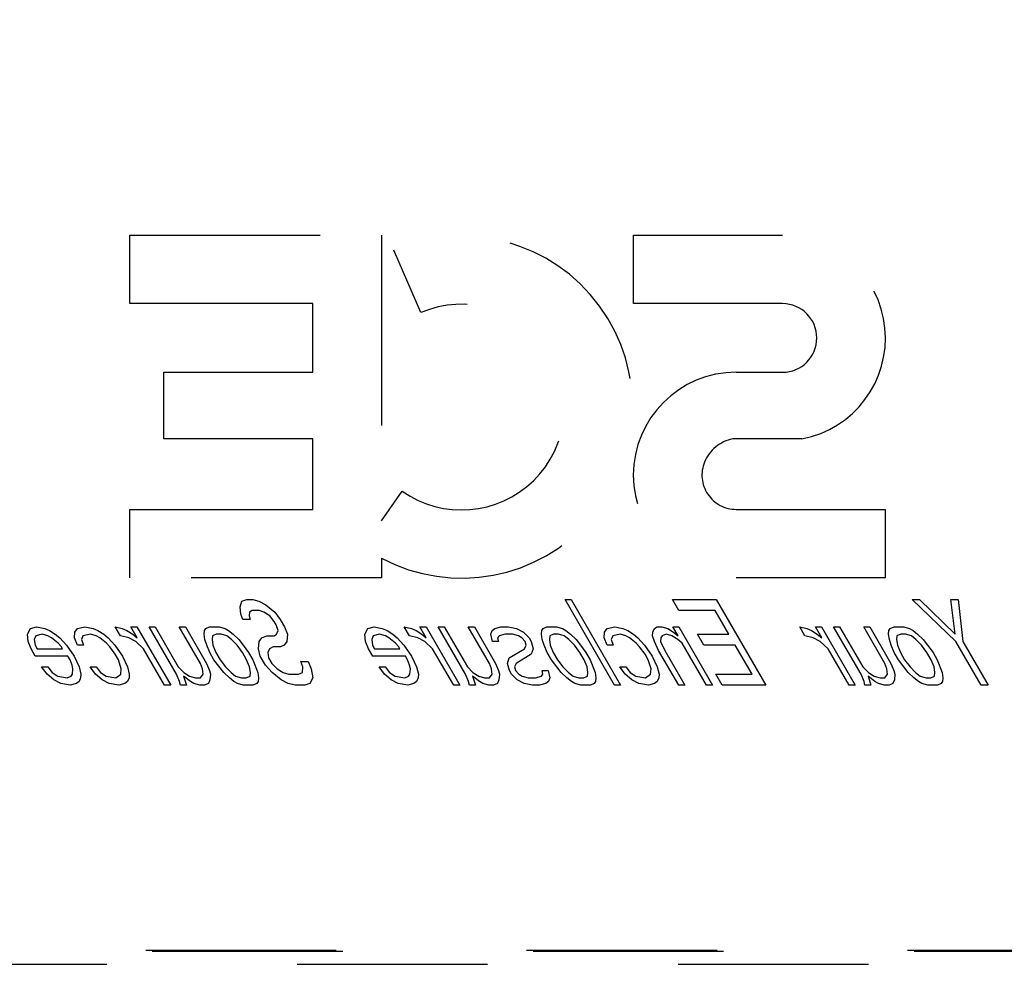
# Model space of a CAD drawing. Header units: inches. Extents: x 0 to 202, y 0 to 130.
# Tile 36 of 77: x 77.65 to 83.39, y 44.81 to 50.32. Entities that reach past the tile are written whole.
import ezdxf

# ---------------------------------------------------------------- set-up
doc = ezdxf.new("R2010")
doc.units = ezdxf.units.IN
doc.header["$LTSCALE"] = 11.091132
doc.header["$MEASUREMENT"] = 0
doc.linetypes.add('HIDDEN', pattern=[0.2, 0.1, -0.1])
doc.layers.get('0').update_dxf_attribs({"linetype": 'CONTINUOUS'})
for name, color, linetype in [('02___PRT_ALL_AXES', 7, 'CONTINUOUS'), ('DEFAULT_2', 8, 'HIDDEN'), ('DIMENSIONS', 7, 'CONTINUOUS')]:
    doc.layers.add(name, color=color, linetype=linetype)
doc.styles.get("Standard").update_dxf_attribs({"font": 'txt', "width": 0.8})
doc.dimstyles.new('DIMSTYLE_3', dxfattribs={"dimtxt": 0.925249, "dimasz": 1.186217, "dimexe": 0.09, "dimexo": 0.07, "dimgap": 0.039, "dimtad": 0, "dimtih": 1, "dimtoh": 1, "dimzin": 4, "dimdsep": 46, "dimtxsty": 'Standard', "dimblk": '_FILLED', "dimblk1": '_FILLED', "dimblk2": '_FILLED', "dimcen": 0.09, "dimadec": 0, "dimazin": 0, "dimtfac": 1, "dimtofl": 0, "dimtmove": 0, "dimatfit": 3, "dimldrblk": '_FILLED', "dimfxl": 0, "dimtolj": 1, "dimtzin": 4, "dimarcsym": 0})

# ---------------------------------------------------------------- blocks, each defined once
blk = doc.blocks.new('_FILLED')
at = {"color": 0, "linetype": 'ByBlock'}
blk.add_solid([(0, 0), (-1, 0.2), (-1, -0.2)], dxfattribs=at)
blk = doc.blocks.new('*D11')
at = {"layer": 'DIMENSIONS', "color": 2, "linetype": 'Continuous'}
for p, q in [((70.0911, 85.2768), (76.4967, 85.2768)), ((87.5286, 85.2768), (81.1229, 85.2768))]:
    blk.add_line(p, q, dxfattribs=at)
at = {"layer": 'DIMENSIONS', "color": 2, "linetype": 'Continuous', "xscale": 1.1862172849, "yscale": 1.1862172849, "zscale": 1.1862172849, "rotation": 180}
blk.add_blockref('_FILLED', (70.0911, 85.2768), dxfattribs=at)
at = {"layer": 'DIMENSIONS', "color": 2, "linetype": 'Continuous', "xscale": 1.1862172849, "yscale": 1.1862172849, "zscale": 1.1862172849}
blk.add_blockref('_FILLED', (87.5286, 85.2768), dxfattribs=at)
at = {"layer": 'DIMENSIONS', "color": 2, "linetype": 'Continuous', "insert": (78.8098, 85.7394), "char_height": 0.92525, "width": 3.700998, "attachment_point": 2, "line_spacing_factor": 0.9}
blk.add_mtext('17.44', dxfattribs=at)
blk = doc.blocks.new('*D12')
at = {"layer": 'DIMENSIONS', "color": 2, "linetype": 'Continuous'}
for p, q in [((87.5286, 83.5072), (85.1196, 83.5072)), ((89.2786, 83.5072), (91.651, 83.5072))]:
    blk.add_line(p, q, dxfattribs=at)
at = {"layer": 'DIMENSIONS', "color": 2, "linetype": 'Continuous', "xscale": 1.1862172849, "yscale": 1.1862172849, "zscale": 1.1862172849}
blk.add_blockref('_FILLED', (87.5286, 83.5072), dxfattribs=at)
at = {"layer": 'DIMENSIONS', "color": 2, "linetype": 'Continuous', "xscale": 1.1862172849, "yscale": 1.1862172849, "zscale": 1.1862172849, "rotation": 180}
blk.add_blockref('_FILLED', (89.2786, 83.5072), dxfattribs=at)
at = {"layer": 'DIMENSIONS', "color": 2, "linetype": 'Continuous', "insert": (84.657, 83.9699), "char_height": 0.92525, "width": 2.960798, "attachment_point": 3, "line_spacing_factor": 0.9}
blk.add_mtext('1.75', dxfattribs=at)

msp = doc.modelspace()

# ---------------------------------------------------------------- linework, layer by layer
at = {"layer": '02___PRT_ALL_AXES', "color": 8, "linetype": 'HIDDEN'}
for p, q in [((78.9364, 46.8983), (78.9461, 46.9302)), ((78.9461, 46.9302), (78.9752, 46.9408)), ((78.9752, 46.9408), (79.0104, 46.9408)), ((79.0104, 46.9408), (79.0447, 46.9302)), ((79.0447, 46.9302), (79.0852, 46.9089)), ((79.0852, 46.9089), (79.1379, 46.8664)), ((80.8274, 46.9408), (80.8626, 46.9408)), ((81.116, 46.4408), (80.8274, 46.9408)), ((80.8626, 46.9408), (81.1513, 46.4408)), ((81.4542, 46.9408), (81.7077, 46.9408)), ((81.491, 46.877), (81.4542, 46.9408)), ((81.7077, 46.9408), (81.9964, 46.4408)), ((82.8486, 46.9408), (82.8908, 46.9408)), ((83.1025, 46.6962), (82.8486, 46.9408)), ((82.8908, 46.9408), (83.0991, 46.7387)), ((83.0739, 46.9408), (83.1162, 46.9408)), ((83.0991, 46.7387), (83.0739, 46.9408)), ((83.1162, 46.9408), (83.1448, 46.6962)), ((78.9398, 46.8557), (78.9364, 46.8983)), ((78.9512, 46.8238), (78.9398, 46.8557)), ((78.99, 46.8664), (78.9882, 46.8451)), ((78.9882, 46.8451), (78.9935, 46.8238)), ((79.005, 46.877), (78.99, 46.8664)), ((79.0473, 46.877), (79.005, 46.877)), ((79.0745, 46.8664), (79.0473, 46.877)), ((79.1079, 46.8451), (79.0745, 46.8664)), ((79.1334, 46.8132), (79.1079, 46.8451)), ((79.1379, 46.8664), (79.1695, 46.8238)), ((81.7023, 46.877), (81.491, 46.877)), ((81.7821, 46.7387), (81.7023, 46.877)), ((78.9935, 46.8238), (78.9512, 46.8238)), ((79.1457, 46.7919), (79.1334, 46.8132)), ((79.1571, 46.76), (79.1457, 46.7919)), ((79.1695, 46.8238), (79.1941, 46.7813)), ((77.6975, 46.7387), (77.7143, 46.7706)), ((77.7009, 46.6962), (77.6975, 46.7387)), ((77.7143, 46.7706), (77.7504, 46.7813)), ((77.7459, 46.7281), (77.737, 46.7068)), ((77.782, 46.7387), (77.7459, 46.7281)), ((77.7504, 46.7813), (77.7988, 46.7706)), ((77.8163, 46.7281), (77.782, 46.7387)), ((77.7988, 46.7706), (77.826, 46.76)), ((77.8365, 46.7174), (77.8163, 46.7281)), ((77.826, 46.76), (77.8594, 46.7387)), ((77.8594, 46.7387), (77.8858, 46.7174)), ((77.9703, 46.7174), (77.973, 46.7494)), ((77.973, 46.7494), (77.9889, 46.7706)), ((77.9889, 46.7706), (78.0321, 46.7813)), ((78.0205, 46.7281), (78.0117, 46.7068)), ((78.0637, 46.7387), (78.0205, 46.7281)), ((78.0321, 46.7813), (78.0805, 46.7706)), ((78.098, 46.7281), (78.0637, 46.7387)), ((78.0805, 46.7706), (78.1077, 46.76)), ((78.1182, 46.7174), (78.098, 46.7281)), ((78.1077, 46.76), (78.1411, 46.7387)), ((78.1411, 46.7387), (78.1675, 46.7174)), ((78.2081, 46.7813), (78.2495, 46.7706)), ((78.2388, 46.7281), (78.2081, 46.7813)), ((78.2872, 46.7174), (78.2388, 46.7281)), ((78.2495, 46.7706), (78.2768, 46.76)), ((78.2768, 46.76), (78.3102, 46.7387)), ((78.2997, 46.7813), (78.3349, 46.7813)), ((78.3365, 46.7174), (78.2997, 46.7813)), ((78.3102, 46.7387), (78.3365, 46.7174)), ((78.3349, 46.7813), (78.5314, 46.4408)), ((78.4053, 46.7813), (78.4405, 46.7813)), ((78.565, 46.5047), (78.4053, 46.7813)), ((78.4405, 46.7813), (78.5757, 46.5472)), ((78.5814, 46.7813), (78.6166, 46.7813)), ((78.7042, 46.5685), (78.5814, 46.7813)), ((78.6166, 46.7813), (78.7394, 46.5685)), ((78.7257, 46.7387), (78.7275, 46.76)), ((78.73, 46.7068), (78.7257, 46.7387)), ((78.7275, 46.76), (78.7354, 46.7706)), ((78.7354, 46.7706), (78.7574, 46.7813)), ((78.7574, 46.7813), (78.8138, 46.7813)), ((78.7741, 46.7281), (78.7723, 46.7068)), ((78.7961, 46.7387), (78.7741, 46.7281)), ((78.8243, 46.7387), (78.7961, 46.7387)), ((78.8138, 46.7813), (78.8481, 46.7706)), ((78.8586, 46.7281), (78.8243, 46.7387)), ((78.8481, 46.7706), (78.8683, 46.76)), ((78.885, 46.7068), (78.8586, 46.7281)), ((78.8683, 46.76), (78.8947, 46.7387)), ((78.8947, 46.7387), (78.9272, 46.7068)), ((79.0619, 46.7174), (79.091, 46.7281)), ((79.091, 46.7281), (79.1332, 46.7281)), ((79.1332, 46.7281), (79.1482, 46.7387)), ((79.1482, 46.7387), (79.1571, 46.76)), ((79.1941, 46.7813), (79.2116, 46.7387)), ((79.2116, 46.7387), (79.208, 46.6962)), ((79.6623, 46.7387), (79.6791, 46.7706)), ((79.6658, 46.6962), (79.6623, 46.7387)), ((79.6791, 46.7706), (79.7152, 46.7813)), ((79.7107, 46.7281), (79.7019, 46.7068)), ((79.7468, 46.7387), (79.7107, 46.7281)), ((79.7152, 46.7813), (79.7636, 46.7706)), ((79.7812, 46.7281), (79.7468, 46.7387)), ((79.7636, 46.7706), (79.7909, 46.76)), ((79.8014, 46.7174), (79.7812, 46.7281)), ((79.7909, 46.76), (79.8243, 46.7387)), ((79.8243, 46.7387), (79.8507, 46.7174)), ((79.8913, 46.7813), (79.9326, 46.7706)), ((79.922, 46.7281), (79.8913, 46.7813)), ((79.9704, 46.7174), (79.922, 46.7281)), ((79.9326, 46.7706), (79.9599, 46.76)), ((79.9599, 46.76), (79.9933, 46.7387)), ((79.9828, 46.7813), (80.0181, 46.7813)), ((80.0197, 46.7174), (79.9828, 46.7813)), ((79.9933, 46.7387), (80.0197, 46.7174)), ((80.0181, 46.7813), (80.2146, 46.4408)), ((80.0885, 46.7813), (80.1237, 46.7813)), ((80.2482, 46.5047), (80.0885, 46.7813)), ((80.1237, 46.7813), (80.2588, 46.5472)), ((80.2645, 46.7813), (80.2998, 46.7813)), ((80.3874, 46.5685), (80.2645, 46.7813)), ((80.2998, 46.7813), (80.4226, 46.5685)), ((80.3948, 46.7387), (80.4036, 46.76)), ((80.4052, 46.6962), (80.3948, 46.7387)), ((80.4036, 46.76), (80.4186, 46.7706)), ((80.4186, 46.7706), (80.4547, 46.7813)), ((80.4432, 46.7281), (80.4352, 46.7174)), ((80.4793, 46.7387), (80.4432, 46.7281)), ((80.4547, 46.7813), (80.497, 46.7813)), ((80.5215, 46.7387), (80.4793, 46.7387)), ((80.497, 46.7813), (80.5453, 46.7706)), ((80.5558, 46.7281), (80.5215, 46.7387)), ((80.5453, 46.7706), (80.5858, 46.7494)), ((80.5761, 46.7174), (80.5558, 46.7281)), ((80.5858, 46.7494), (80.6183, 46.7174)), ((80.6905, 46.7387), (80.6923, 46.76)), ((80.6949, 46.7068), (80.6905, 46.7387)), ((80.6923, 46.76), (80.7003, 46.7706)), ((80.7003, 46.7706), (80.7223, 46.7813)), ((80.7223, 46.7813), (80.7787, 46.7813)), ((80.7389, 46.7281), (80.7371, 46.7068)), ((80.761, 46.7387), (80.7389, 46.7281)), ((80.7891, 46.7387), (80.761, 46.7387)), ((80.7787, 46.7813), (80.813, 46.7706)), ((80.8234, 46.7281), (80.7891, 46.7387)), ((80.813, 46.7706), (80.8332, 46.76)), ((80.8498, 46.7068), (80.8234, 46.7281)), ((80.8332, 46.76), (80.8596, 46.7387)), ((80.8596, 46.7387), (80.8921, 46.7068)), ((81.055, 46.7174), (81.0577, 46.7494)), ((81.0577, 46.7494), (81.0735, 46.7706)), ((81.0735, 46.7706), (81.1167, 46.7813)), ((81.1051, 46.7281), (81.0963, 46.7068)), ((81.1483, 46.7387), (81.1051, 46.7281)), ((81.1167, 46.7813), (81.1651, 46.7706)), ((81.1826, 46.7281), (81.1483, 46.7387)), ((81.1651, 46.7706), (81.1924, 46.76)), ((81.2028, 46.7174), (81.1826, 46.7281)), ((81.1924, 46.76), (81.2258, 46.7387)), ((81.2258, 46.7387), (81.2521, 46.7174)), ((81.3376, 46.7281), (81.3394, 46.7494)), ((81.3489, 46.6962), (81.3376, 46.7281)), ((81.3394, 46.7494), (81.3482, 46.7706)), ((81.3482, 46.7706), (81.3632, 46.7813)), ((81.3632, 46.7813), (81.3914, 46.7813)), ((81.3939, 46.7281), (81.386, 46.7174)), ((81.3914, 46.7813), (81.4257, 46.7706)), ((81.4159, 46.7387), (81.3939, 46.7281)), ((81.4502, 46.7281), (81.4159, 46.7387)), ((81.4257, 46.7706), (81.4591, 46.7494)), ((81.4836, 46.7068), (81.4502, 46.7281)), ((81.4547, 46.7813), (81.4899, 46.7813)), ((81.4854, 46.7281), (81.4547, 46.7813)), ((81.4591, 46.7494), (81.4854, 46.7281)), ((81.4899, 46.7813), (81.6865, 46.4408)), ((81.599, 46.7387), (81.7821, 46.7387)), ((81.6359, 46.6749), (81.599, 46.7387)), ((82.1942, 46.7813), (82.2356, 46.7706)), ((82.2249, 46.7281), (82.1942, 46.7813)), ((82.2733, 46.7174), (82.2249, 46.7281)), ((82.2356, 46.7706), (82.2628, 46.76)), ((82.2628, 46.76), (82.2962, 46.7387)), ((82.2858, 46.7813), (82.321, 46.7813)), ((82.3226, 46.7174), (82.2858, 46.7813)), ((82.2962, 46.7387), (82.3226, 46.7174)), ((82.321, 46.7813), (82.5175, 46.4408)), ((82.3914, 46.7813), (82.4266, 46.7813)), ((82.5511, 46.5047), (82.3914, 46.7813)), ((82.4266, 46.7813), (82.5617, 46.5472)), ((82.5675, 46.7813), (82.6027, 46.7813)), ((82.6903, 46.5685), (82.5675, 46.7813)), ((82.6027, 46.7813), (82.7255, 46.5685)), ((82.7117, 46.7387), (82.7135, 46.76)), ((82.7161, 46.7068), (82.7117, 46.7387)), ((82.7135, 46.76), (82.7215, 46.7706)), ((82.7215, 46.7706), (82.7435, 46.7813)), ((82.7435, 46.7813), (82.7999, 46.7813)), ((82.7601, 46.7281), (82.7583, 46.7068)), ((82.7822, 46.7387), (82.7601, 46.7281)), ((82.8103, 46.7387), (82.7822, 46.7387)), ((82.7999, 46.7813), (82.8342, 46.7706)), ((82.8447, 46.7281), (82.8103, 46.7387)), ((82.8342, 46.7706), (82.8544, 46.76)), ((82.871, 46.7068), (82.8447, 46.7281)), ((82.8544, 46.76), (82.8808, 46.7387)), ((82.8808, 46.7387), (82.9133, 46.7068)), ((77.7184, 46.6536), (77.7009, 46.6962)), ((77.737, 46.7068), (77.7414, 46.6749)), ((77.7414, 46.6749), (77.7536, 46.6536)), ((77.8761, 46.6855), (77.8365, 46.7174)), ((77.8954, 46.6642), (77.8761, 46.6855)), ((77.8858, 46.7174), (77.9245, 46.6749)), ((77.9245, 46.6749), (77.9684, 46.6111)), ((77.9878, 46.6749), (77.9703, 46.7174)), ((78.0231, 46.6749), (77.9878, 46.6749)), ((78.0117, 46.7068), (78.0231, 46.6749)), ((78.1578, 46.6855), (78.1182, 46.7174)), ((78.1771, 46.6642), (78.1578, 46.6855)), ((78.1675, 46.7174), (78.2062, 46.6749)), ((78.2062, 46.6749), (78.2501, 46.6111)), ((78.3277, 46.6962), (78.2872, 46.7174)), ((78.3734, 46.6536), (78.3277, 46.6962)), ((78.7414, 46.6749), (78.73, 46.7068)), ((78.7589, 46.6323), (78.7414, 46.6749)), ((78.7723, 46.7068), (78.7766, 46.6749)), ((78.7766, 46.6749), (78.7941, 46.6323)), ((78.9175, 46.6749), (78.885, 46.7068)), ((78.9491, 46.6323), (78.9175, 46.6749)), ((78.9272, 46.7068), (78.9527, 46.6749)), ((78.9527, 46.6749), (78.9843, 46.6323)), ((79.0424, 46.6536), (79.046, 46.6962)), ((79.046, 46.6962), (79.0619, 46.7174)), ((79.1921, 46.6749), (79.1701, 46.6642)), ((79.208, 46.6962), (79.1921, 46.6749)), ((79.6833, 46.6536), (79.6658, 46.6962)), ((79.7019, 46.7068), (79.7062, 46.6749)), ((79.7062, 46.6749), (79.7185, 46.6536)), ((79.8409, 46.6855), (79.8014, 46.7174)), ((79.8603, 46.6642), (79.8409, 46.6855)), ((79.8507, 46.7174), (79.8893, 46.6749)), ((79.8893, 46.6749), (79.9332, 46.6111)), ((80.0109, 46.6962), (79.9704, 46.7174)), ((80.0566, 46.6536), (80.0109, 46.6962)), ((80.4405, 46.6962), (80.4052, 46.6962)), ((80.4352, 46.7174), (80.4405, 46.6962)), ((80.5954, 46.6962), (80.5761, 46.7174)), ((80.5918, 46.6536), (80.6006, 46.6749)), ((80.6006, 46.6749), (80.5954, 46.6962)), ((80.6183, 46.7174), (80.6306, 46.6962)), ((80.6306, 46.6962), (80.6411, 46.6536)), ((80.7063, 46.6749), (80.6949, 46.7068)), ((80.7238, 46.6323), (80.7063, 46.6749)), ((80.7371, 46.7068), (80.7415, 46.6749)), ((80.7415, 46.6749), (80.759, 46.6323)), ((80.8823, 46.6749), (80.8498, 46.7068)), ((80.9139, 46.6323), (80.8823, 46.6749)), ((80.8921, 46.7068), (80.9175, 46.6749)), ((80.9175, 46.6749), (80.9492, 46.6323)), ((81.0725, 46.6749), (81.055, 46.7174)), ((81.1077, 46.6749), (81.0725, 46.6749)), ((81.0963, 46.7068), (81.1077, 46.6749)), ((81.2424, 46.6855), (81.2028, 46.7174)), ((81.2617, 46.6642), (81.2424, 46.6855)), ((81.2521, 46.7174), (81.2908, 46.6749)), ((81.2908, 46.6749), (81.3347, 46.6111)), ((81.3726, 46.643), (81.3489, 46.6962)), ((81.386, 46.7174), (81.3841, 46.6962)), ((81.3841, 46.6962), (81.4078, 46.643)), ((81.51, 46.6855), (81.4836, 46.7068)), ((81.6513, 46.4408), (81.51, 46.6855)), ((81.819, 46.6749), (81.6359, 46.6749)), ((81.9173, 46.5047), (81.819, 46.6749)), ((82.3138, 46.6962), (82.2733, 46.7174)), ((82.3595, 46.6536), (82.3138, 46.6962)), ((82.7275, 46.6749), (82.7161, 46.7068)), ((82.745, 46.6323), (82.7275, 46.6749)), ((82.7583, 46.7068), (82.7627, 46.6749)), ((82.7627, 46.6749), (82.7802, 46.6323)), ((82.9035, 46.6749), (82.871, 46.7068)), ((82.9351, 46.6323), (82.9035, 46.6749)), ((82.9133, 46.7068), (82.9387, 46.6749)), ((82.9387, 46.6749), (82.9704, 46.6323)), ((83.2499, 46.4408), (83.1025, 46.6962)), ((83.1448, 46.6962), (83.2922, 46.4408)), ((77.743, 46.6111), (77.7184, 46.6536)), ((77.7536, 46.6536), (77.9015, 46.6536)), ((77.9015, 46.6536), (77.8954, 46.6642)), ((78.2087, 46.6217), (78.1771, 46.6642)), ((78.2271, 46.5898), (78.2087, 46.6217)), ((78.4962, 46.4408), (78.3734, 46.6536)), ((78.7835, 46.5898), (78.7589, 46.6323)), ((78.7941, 46.6323), (78.8187, 46.5898)), ((78.9736, 46.5898), (78.9491, 46.6323)), ((78.9843, 46.6323), (79.0089, 46.5898)), ((79.0529, 46.6111), (79.0424, 46.6536)), ((79.1058, 46.6536), (79.097, 46.6323)), ((79.097, 46.6323), (79.1013, 46.6004)), ((79.1278, 46.6642), (79.1058, 46.6536)), ((79.1701, 46.6642), (79.1278, 46.6642)), ((79.7079, 46.6111), (79.6833, 46.6536)), ((79.7185, 46.6536), (79.8664, 46.6536)), ((79.8664, 46.6536), (79.8603, 46.6642)), ((80.1794, 46.4408), (80.0566, 46.6536)), ((80.5028, 46.6004), (80.5918, 46.6536)), ((80.6313, 46.6217), (80.5423, 46.5685)), ((80.6411, 46.6536), (80.6313, 46.6217)), ((80.7484, 46.5898), (80.7238, 46.6323)), ((80.759, 46.6323), (80.7836, 46.5898)), ((80.9385, 46.5898), (80.9139, 46.6323)), ((80.9492, 46.6323), (80.9737, 46.5898)), ((81.2933, 46.6217), (81.2617, 46.6642)), ((81.3118, 46.5898), (81.2933, 46.6217)), ((81.4893, 46.4408), (81.3726, 46.643)), ((81.4078, 46.643), (81.5245, 46.4408)), ((82.4823, 46.4408), (82.3595, 46.6536)), ((82.7696, 46.5898), (82.745, 46.6323)), ((82.7802, 46.6323), (82.8048, 46.5898)), ((82.9597, 46.5898), (82.9351, 46.6323)), ((82.9704, 46.6323), (82.9949, 46.5898)), ((77.9331, 46.6111), (77.743, 46.6111)), ((77.9454, 46.5898), (77.9331, 46.6111)), ((77.9568, 46.5579), (77.9454, 46.5898)), ((77.9621, 46.5366), (77.9568, 46.5579)), ((77.9684, 46.6111), (77.9982, 46.5472)), ((78.2438, 46.5366), (78.2271, 46.5898)), ((78.2501, 46.6111), (78.2799, 46.5472)), ((78.7156, 46.5366), (78.7042, 46.5685)), ((78.7394, 46.5685), (78.757, 46.526)), ((78.8406, 46.5153), (78.7835, 46.5898)), ((78.8187, 46.5898), (78.8503, 46.5472)), ((78.9912, 46.5472), (78.9736, 46.5898)), ((79.0089, 46.5898), (79.0378, 46.5153)), ((79.0836, 46.5579), (79.0529, 46.6111)), ((79.1223, 46.5153), (79.0836, 46.5579)), ((79.1013, 46.6004), (79.1197, 46.5685)), ((79.1197, 46.5685), (79.1522, 46.5366)), ((79.2897, 46.5791), (79.3319, 46.5791)), ((79.301, 46.5472), (79.2897, 46.5791)), ((79.3319, 46.5791), (79.3494, 46.5366)), ((79.898, 46.6111), (79.7079, 46.6111)), ((79.9103, 46.5898), (79.898, 46.6111)), ((79.9217, 46.5579), (79.9103, 46.5898)), ((79.9269, 46.5366), (79.9217, 46.5579)), ((79.9332, 46.6111), (79.963, 46.5472)), ((80.3988, 46.5366), (80.3874, 46.5685)), ((80.4226, 46.5685), (80.4401, 46.526)), ((80.493, 46.5685), (80.5028, 46.6004)), ((80.5035, 46.526), (80.493, 46.5685)), ((80.5423, 46.5685), (80.5335, 46.5472)), ((80.8054, 46.5153), (80.7484, 46.5898)), ((80.7836, 46.5898), (80.8152, 46.5472)), ((80.956, 46.5472), (80.9385, 46.5898)), ((80.9737, 46.5898), (81.0026, 46.5153)), ((81.3284, 46.5366), (81.3118, 46.5898)), ((81.3347, 46.6111), (81.3645, 46.5472)), ((82.7017, 46.5366), (82.6903, 46.5685)), ((82.7255, 46.5685), (82.743, 46.526)), ((82.8266, 46.5153), (82.7696, 46.5898)), ((82.8048, 46.5898), (82.8364, 46.5472)), ((82.9772, 46.5472), (82.9597, 46.5898)), ((82.9949, 46.5898), (83.0238, 46.5153)), ((77.7799, 46.5472), (77.8151, 46.5472)), ((77.8115, 46.5047), (77.7799, 46.5472)), ((77.851, 46.4728), (77.8115, 46.5047)), ((77.8151, 46.5472), (77.8405, 46.5153)), ((77.8405, 46.5153), (77.8739, 46.494)), ((77.9514, 46.494), (77.9594, 46.5047)), ((77.9594, 46.5047), (77.9621, 46.5366)), ((77.9982, 46.5472), (78.0087, 46.5047)), ((78.0087, 46.5047), (78.0069, 46.4834)), ((78.0616, 46.5472), (78.0968, 46.5472)), ((78.0932, 46.5047), (78.0616, 46.5472)), ((78.1327, 46.4728), (78.0932, 46.5047)), ((78.0968, 46.5472), (78.1222, 46.5153)), ((78.1222, 46.5153), (78.1556, 46.494)), ((78.2111, 46.4834), (78.2411, 46.5047)), ((78.2411, 46.5047), (78.2438, 46.5366)), ((78.2799, 46.5472), (78.2904, 46.5047)), ((78.2904, 46.5047), (78.2886, 46.4834)), ((78.5825, 46.4621), (78.565, 46.5047)), ((78.5757, 46.5472), (78.6082, 46.5153)), ((78.6082, 46.5153), (78.6416, 46.494)), ((78.7041, 46.4834), (78.7199, 46.5047)), ((78.7199, 46.5047), (78.7156, 46.5366)), ((78.757, 46.526), (78.7622, 46.5047)), ((78.7622, 46.5047), (78.7595, 46.4728)), ((78.8731, 46.4834), (78.8406, 46.5153)), ((78.8503, 46.5472), (78.8828, 46.5153)), ((78.8828, 46.5153), (78.9092, 46.494)), ((78.9955, 46.5153), (78.9912, 46.5472)), ((78.9937, 46.494), (78.9955, 46.5153)), ((79.0378, 46.5153), (79.0421, 46.4834)), ((79.175, 46.4728), (79.1223, 46.5153)), ((79.1522, 46.5366), (79.1857, 46.5153)), ((79.1857, 46.5153), (79.22, 46.5047)), ((79.22, 46.5047), (79.2763, 46.5047)), ((79.2763, 46.5047), (79.2983, 46.5153)), ((79.2983, 46.5153), (79.301, 46.5472)), ((79.3494, 46.5366), (79.359, 46.4834)), ((79.7447, 46.5472), (79.7799, 46.5472)), ((79.7763, 46.5047), (79.7447, 46.5472)), ((79.8159, 46.4728), (79.7763, 46.5047)), ((79.7799, 46.5472), (79.8054, 46.5153)), ((79.8054, 46.5153), (79.8388, 46.494)), ((79.9163, 46.494), (79.9242, 46.5047)), ((79.9242, 46.5047), (79.9269, 46.5366)), ((79.963, 46.5472), (79.9735, 46.5047)), ((79.9735, 46.5047), (79.9717, 46.4834)), ((80.2657, 46.4621), (80.2482, 46.5047)), ((80.2588, 46.5472), (80.2913, 46.5153)), ((80.2913, 46.5153), (80.3247, 46.494)), ((80.3872, 46.4834), (80.4031, 46.5047)), ((80.4031, 46.5047), (80.3988, 46.5366)), ((80.4401, 46.526), (80.4454, 46.5047)), ((80.4454, 46.5047), (80.4427, 46.4728)), ((80.5158, 46.5047), (80.5035, 46.526)), ((80.5483, 46.4728), (80.5158, 46.5047)), ((80.5335, 46.5472), (80.5387, 46.526)), ((80.5387, 46.526), (80.558, 46.5047)), ((80.558, 46.5047), (80.5783, 46.494)), ((80.691, 46.494), (80.6989, 46.5047)), ((80.6937, 46.526), (80.7289, 46.526)), ((80.6989, 46.5047), (80.6937, 46.526)), ((80.7289, 46.526), (80.7394, 46.4834)), ((80.8379, 46.4834), (80.8054, 46.5153)), ((80.8152, 46.5472), (80.8477, 46.5153)), ((80.8477, 46.5153), (80.8741, 46.494)), ((80.9604, 46.5153), (80.956, 46.5472)), ((80.9586, 46.494), (80.9604, 46.5153)), ((81.0026, 46.5153), (81.007, 46.4834)), ((81.1462, 46.5472), (81.1814, 46.5472)), ((81.1778, 46.5047), (81.1462, 46.5472)), ((81.2173, 46.4728), (81.1778, 46.5047)), ((81.1814, 46.5472), (81.2069, 46.5153)), ((81.2069, 46.5153), (81.2403, 46.494)), ((81.2957, 46.4834), (81.3257, 46.5047)), ((81.3257, 46.5047), (81.3284, 46.5366)), ((81.3645, 46.5472), (81.375, 46.5047)), ((81.375, 46.5047), (81.3732, 46.4834)), ((81.706, 46.5047), (81.9173, 46.5047)), ((81.7428, 46.4408), (81.706, 46.5047)), ((82.5686, 46.4621), (82.5511, 46.5047)), ((82.5617, 46.5472), (82.5942, 46.5153)), ((82.5942, 46.5153), (82.6277, 46.494)), ((82.6901, 46.4834), (82.706, 46.5047)), ((82.706, 46.5047), (82.7017, 46.5366)), ((82.743, 46.526), (82.7483, 46.5047)), ((82.7483, 46.5047), (82.7456, 46.4728)), ((82.8592, 46.4834), (82.8266, 46.5153)), ((82.8364, 46.5472), (82.8689, 46.5153)), ((82.8689, 46.5153), (82.8953, 46.494)), ((82.9816, 46.5153), (82.9772, 46.5472)), ((82.9798, 46.494), (82.9816, 46.5153)), ((83.0238, 46.5153), (83.0282, 46.4834)), ((77.8915, 46.4515), (77.851, 46.4728)), ((77.8739, 46.494), (77.9294, 46.4834)), ((77.9469, 46.4408), (77.8915, 46.4515)), ((77.9294, 46.4834), (77.9514, 46.494)), ((77.983, 46.4515), (77.9469, 46.4408)), ((77.998, 46.4621), (77.983, 46.4515)), ((78.0069, 46.4834), (77.998, 46.4621)), ((78.1732, 46.4515), (78.1327, 46.4728)), ((78.1556, 46.494), (78.2111, 46.4834)), ((78.2286, 46.4408), (78.1732, 46.4515)), ((78.2647, 46.4515), (78.2286, 46.4408)), ((78.2797, 46.4621), (78.2647, 46.4515)), ((78.2886, 46.4834), (78.2797, 46.4621)), ((78.5314, 46.4408), (78.4962, 46.4408)), ((78.5878, 46.4408), (78.5825, 46.4621)), ((78.623, 46.4408), (78.5878, 46.4408)), ((78.6459, 46.4621), (78.6064, 46.494)), ((78.6064, 46.494), (78.623, 46.4408)), ((78.6416, 46.494), (78.6759, 46.4834)), ((78.6661, 46.4515), (78.6459, 46.4621)), ((78.7005, 46.4408), (78.6661, 46.4515)), ((78.6759, 46.4834), (78.7041, 46.4834)), ((78.7286, 46.4408), (78.7005, 46.4408)), ((78.7507, 46.4515), (78.7286, 46.4408)), ((78.7595, 46.4728), (78.7507, 46.4515)), ((78.8995, 46.4621), (78.8731, 46.4834)), ((78.9197, 46.4515), (78.8995, 46.4621)), ((78.9092, 46.494), (78.9435, 46.4834)), ((78.954, 46.4408), (78.9197, 46.4515)), ((78.9435, 46.4834), (78.9717, 46.4834)), ((79.0103, 46.4408), (78.954, 46.4408)), ((78.9717, 46.4834), (78.9937, 46.494)), ((79.0324, 46.4515), (79.0103, 46.4408)), ((79.0403, 46.4621), (79.0324, 46.4515)), ((79.0421, 46.4834), (79.0403, 46.4621)), ((79.2155, 46.4515), (79.175, 46.4728)), ((79.2568, 46.4408), (79.2155, 46.4515)), ((79.3132, 46.4408), (79.2568, 46.4408)), ((79.3422, 46.4515), (79.3132, 46.4408)), ((79.359, 46.4834), (79.3422, 46.4515)), ((79.8563, 46.4515), (79.8159, 46.4728)), ((79.8388, 46.494), (79.8943, 46.4834)), ((79.9118, 46.4408), (79.8563, 46.4515)), ((79.8943, 46.4834), (79.9163, 46.494)), ((79.9479, 46.4515), (79.9118, 46.4408)), ((79.9629, 46.4621), (79.9479, 46.4515)), ((79.9717, 46.4834), (79.9629, 46.4621)), ((80.2146, 46.4408), (80.1794, 46.4408)), ((80.2709, 46.4408), (80.2657, 46.4621)), ((80.3062, 46.4408), (80.2709, 46.4408)), ((80.3291, 46.4621), (80.2895, 46.494)), ((80.2895, 46.494), (80.3062, 46.4408)), ((80.3247, 46.494), (80.3591, 46.4834)), ((80.3493, 46.4515), (80.3291, 46.4621)), ((80.3836, 46.4408), (80.3493, 46.4515)), ((80.3591, 46.4834), (80.3872, 46.4834)), ((80.4118, 46.4408), (80.3836, 46.4408)), ((80.4338, 46.4515), (80.4118, 46.4408)), ((80.4427, 46.4728), (80.4338, 46.4515)), ((80.5888, 46.4515), (80.5483, 46.4728)), ((80.5783, 46.494), (80.6126, 46.4834)), ((80.6372, 46.4408), (80.5888, 46.4515)), ((80.6126, 46.4834), (80.6548, 46.4834)), ((80.6794, 46.4408), (80.6372, 46.4408)), ((80.6548, 46.4834), (80.691, 46.494)), ((80.7155, 46.4515), (80.6794, 46.4408)), ((80.7305, 46.4621), (80.7155, 46.4515)), ((80.7394, 46.4834), (80.7305, 46.4621)), ((80.8643, 46.4621), (80.8379, 46.4834)), ((80.8845, 46.4515), (80.8643, 46.4621)), ((80.8741, 46.494), (80.9084, 46.4834)), ((80.9189, 46.4408), (80.8845, 46.4515)), ((80.9084, 46.4834), (80.9365, 46.4834)), ((80.9752, 46.4408), (80.9189, 46.4408)), ((80.9365, 46.4834), (80.9586, 46.494)), ((80.9972, 46.4515), (80.9752, 46.4408)), ((81.0052, 46.4621), (80.9972, 46.4515)), ((81.007, 46.4834), (81.0052, 46.4621)), ((81.1513, 46.4408), (81.116, 46.4408)), ((81.2578, 46.4515), (81.2173, 46.4728)), ((81.2403, 46.494), (81.2957, 46.4834)), ((81.3132, 46.4408), (81.2578, 46.4515)), ((81.3494, 46.4515), (81.3132, 46.4408)), ((81.3643, 46.4621), (81.3494, 46.4515)), ((81.3732, 46.4834), (81.3643, 46.4621)), ((81.5245, 46.4408), (81.4893, 46.4408)), ((81.6865, 46.4408), (81.6513, 46.4408)), ((81.9964, 46.4408), (81.7428, 46.4408)), ((82.5175, 46.4408), (82.4823, 46.4408)), ((82.5739, 46.4408), (82.5686, 46.4621)), ((82.6091, 46.4408), (82.5739, 46.4408)), ((82.632, 46.4621), (82.5924, 46.494)), ((82.5924, 46.494), (82.6091, 46.4408)), ((82.6277, 46.494), (82.662, 46.4834)), ((82.6522, 46.4515), (82.632, 46.4621)), ((82.6865, 46.4408), (82.6522, 46.4515)), ((82.662, 46.4834), (82.6901, 46.4834)), ((82.7147, 46.4408), (82.6865, 46.4408)), ((82.7367, 46.4515), (82.7147, 46.4408)), ((82.7456, 46.4728), (82.7367, 46.4515)), ((82.8855, 46.4621), (82.8592, 46.4834)), ((82.9058, 46.4515), (82.8855, 46.4621)), ((82.8953, 46.494), (82.9296, 46.4834)), ((82.9401, 46.4408), (82.9058, 46.4515)), ((82.9296, 46.4834), (82.9578, 46.4834)), ((82.9964, 46.4408), (82.9401, 46.4408)), ((82.9578, 46.4834), (82.9798, 46.494)), ((83.0184, 46.4515), (82.9964, 46.4408)), ((83.0264, 46.4621), (83.0184, 46.4515)), ((83.0282, 46.4834), (83.0264, 46.4621)), ((83.2922, 46.4408), (83.2499, 46.4408))]:
    msp.add_line(p, q, dxfattribs=at)
at = {"layer": 'DEFAULT_2', "color": 8, "linetype": 'HIDDEN'}
for p, q in [((78.2931, 49.0639), (79.7588, 49.0639)), ((78.2931, 48.6643), (78.2931, 49.0639)), ((79.7588, 49.0639), (79.7588, 47.3991)), ((81.2264, 49.0639), (82.094, 49.0639)), ((81.2264, 48.6643), (81.2264, 49.0639)), ((79.9879, 48.6119), (79.8309, 48.9765)), ((79.3593, 48.6643), (78.2931, 48.6643)), ((79.3593, 48.2647), (79.3593, 48.6643)), ((82.094, 48.6643), (81.2264, 48.6643)), ((78.4917, 48.2647), (79.3593, 48.2647)), ((78.4917, 47.8759), (78.4917, 48.2647)), ((81.8247, 48.2647), (82.094, 48.2647)), ((79.3593, 47.8759), (78.4917, 47.8759)), ((79.3593, 47.4655), (79.3593, 47.8759)), ((82.2074, 47.8759), (81.8038, 47.8759)), ((79.7588, 47.3991), (79.88, 47.5712)), ((78.2931, 47.4655), (79.3593, 47.4655)), ((78.2931, 47.0659), (78.2931, 47.4655)), ((81.8247, 47.4655), (82.6923, 47.4655)), ((82.6923, 47.4655), (82.6923, 47.0659)), ((79.7588, 47.1807), (79.7588, 47.0659)), ((79.7588, 47.0659), (78.2931, 47.0659)), ((82.6923, 47.0659), (81.8247, 47.0659)), ((86.1495, 44.8952), (74.8366, 44.8952)), ((86.1876, 44.8892), (74.7985, 44.8892)), ((74.8314, 44.8159), (86.1547, 44.8159))]:
    msp.add_line(p, q, dxfattribs=at)
for centre, radius, start, end in [((80.225, 48.0614), 0.9964, 242.10378, 113.30161), ((82.094, 48.4645), 0.5994, 280.90844, 90), ((80.225, 48.0614), 0.5994, 234.85652, 113.30161), ((82.094, 48.4645), 0.1998, 270, 90), ((81.8247, 47.6653), 0.5994, 90, 270), ((81.8472, 47.6561), 0.2241, 101.16592, 157.66981), ((81.8247, 47.6653), 0.1998, 157.66981, 270)]:
    msp.add_arc(centre, radius, start, end, dxfattribs=at)

# ---------------------------------------------------------------- dimensions: what is measured, and where the dimension line sits
at = {"layer": 'DIMENSIONS', "color": 2, "linetype": 'Continuous'}
dim = msp.add_linear_dim(base=(87.5286, 85.2768), p1=(70.0911, 67.8369), p2=(87.5286, 42.8369), dimstyle='DIMSTYLE_3', dxfattribs=at)
dim.commit()
dim.dimension.update_dxf_attribs({"geometry": '*D11', "text_midpoint": (78.8098, 85.2768), "dimtype": 160})
dim = msp.add_linear_dim(base=(87.5286, 83.5072), p1=(89.2786, 85.4274), p2=(87.5286, 42.8369), angle=180, dimstyle='DIMSTYLE_3', dxfattribs=at)
dim.commit()
dim.dimension.update_dxf_attribs({"geometry": '*D12', "text_midpoint": (83.1766, 83.5072), "dimtype": 160})

doc.saveas('drawing.dxf')
